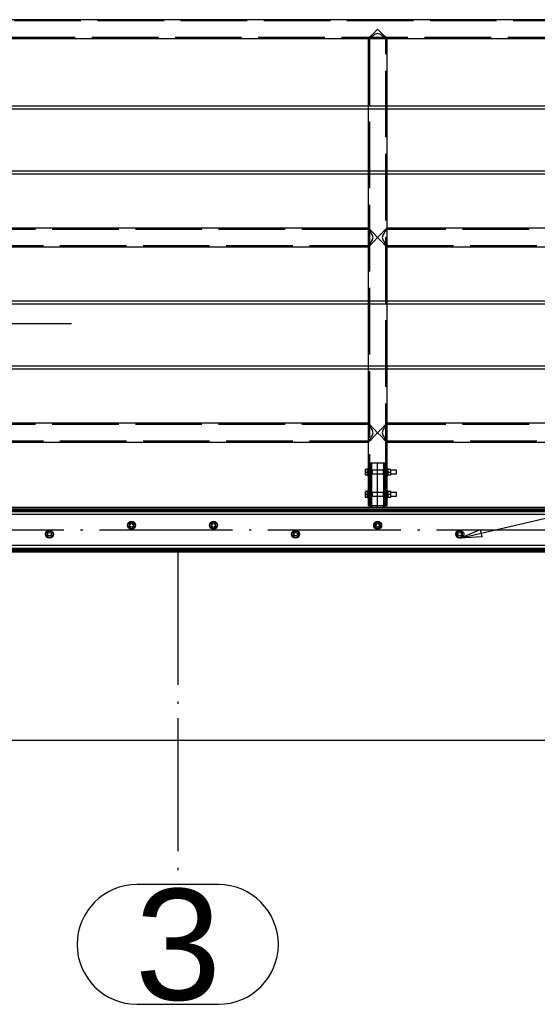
# Paper-space layout '450x700' of a CAD drawing. Header units: millimetres. Extents: x 0 to 420, y 0 to 695.
# Tile 13 of 86: x 158 to 182, y 231 to 276. Entities that reach past the tile are written whole.
import ezdxf

# ---------------------------------------------------------------- set-up
doc = ezdxf.new("R2010")
doc.units = ezdxf.units.MM
doc.linetypes.add('ACAD_ISO02W100', pattern=[15, 12, -3])
doc.linetypes.add('ACAD_ISO04W100', pattern=[30, 24, -3, 0, -3])
doc.layers.get('0').update_dxf_attribs({"linetype": 'CONTINUOUS'})
doc.layers.add('AS_DIM_ON', color=7, linetype='CONTINUOUS')
doc.layers.add('AS_Siatki', color=72, linetype='CONTINUOUS')
doc.styles.add('Arial', font='arial.ttf')

psp = doc.layouts.new('450x700')

# ---------------------------------------------------------------- linework, layer by layer
at = {"linetype": 'Continuous', "ltscale": 0.25}
for p, q in [((359.933, 275.852), (44.585, 275.852)), ((174.509, 275.428), (174.347, 275.265)), ((174.671, 275.265), (174.509, 275.428)), ((156.433, 275.004), (174.085, 275.004)), ((174.118, 275.036), (174.085, 275.004)), ((174.085, 275.004), (174.085, 271.954)), ((174.21, 275.128), (174.118, 275.036)), ((174.347, 275.265), (174.21, 275.128)), ((174.809, 275.128), (174.672, 275.265)), ((174.901, 275.036), (174.809, 275.128)), ((174.933, 275.004), (174.901, 275.036)), ((174.933, 275.004), (192.585, 275.004)), ((174.933, 271.954), (174.933, 275.004)), ((174.085, 271.954), (156.433, 271.954)), ((156.433, 271.834), (174.085, 271.834)), ((174.085, 271.834), (174.085, 269.021)), ((192.585, 271.954), (174.933, 271.954)), ((174.933, 271.834), (192.585, 271.834)), ((174.933, 269.021), (174.933, 271.834)), ((174.085, 269.021), (156.433, 269.021)), ((156.433, 268.901), (174.085, 268.901)), ((174.085, 268.901), (174.085, 266.452)), ((192.585, 269.021), (174.933, 269.021)), ((174.933, 268.901), (192.585, 268.901)), ((174.933, 266.452), (174.933, 268.901)), ((174.085, 266.452), (156.433, 266.452)), ((174.118, 266.419), (174.085, 266.452)), ((174.209, 266.327), (174.118, 266.419)), ((174.901, 266.419), (174.809, 266.327)), ((174.933, 266.452), (174.901, 266.419)), ((192.585, 266.452), (174.933, 266.452)), ((174.347, 266.19), (174.209, 266.327)), ((174.509, 266.028), (174.347, 266.19)), ((174.347, 265.865), (174.509, 266.028)), ((174.672, 266.19), (174.509, 266.028)), ((174.509, 266.028), (174.672, 265.865)), ((174.672, 266.19), (174.809, 266.328)), ((156.433, 265.604), (174.085, 265.604)), ((174.085, 265.604), (174.118, 265.636)), ((174.085, 265.604), (174.085, 263.154)), ((174.118, 265.636), (174.209, 265.728)), ((174.209, 265.728), (174.347, 265.865)), ((174.809, 265.728), (174.672, 265.865)), ((174.809, 265.728), (174.901, 265.636)), ((174.901, 265.636), (174.933, 265.604)), ((174.933, 265.604), (192.585, 265.604)), ((174.933, 263.154), (174.933, 265.604)), ((174.085, 263.154), (156.433, 263.154)), ((156.433, 263.034), (174.085, 263.034)), ((174.085, 263.034), (174.085, 260.221)), ((192.585, 263.154), (174.933, 263.154)), ((174.933, 263.034), (192.585, 263.034)), ((174.933, 260.221), (174.933, 263.034)), ((174.085, 260.221), (156.433, 260.221)), ((192.585, 260.221), (174.933, 260.221)), ((156.433, 260.101), (174.085, 260.101)), ((174.085, 260.101), (174.085, 257.652)), ((174.933, 260.101), (192.585, 260.101)), ((174.933, 257.652), (174.933, 260.101)), ((174.085, 257.652), (156.433, 257.652)), ((174.118, 257.619), (174.085, 257.652)), ((174.209, 257.527), (174.118, 257.619)), ((174.347, 257.39), (174.209, 257.527)), ((174.672, 257.39), (174.809, 257.528)), ((174.901, 257.619), (174.809, 257.527)), ((174.933, 257.652), (174.901, 257.619)), ((192.585, 257.652), (174.933, 257.652)), ((174.509, 257.228), (174.347, 257.39)), ((174.347, 257.065), (174.509, 257.228)), ((174.672, 257.39), (174.509, 257.228)), ((174.509, 257.228), (174.672, 257.065)), ((156.433, 256.804), (174.085, 256.804)), ((174.085, 256.804), (174.118, 256.836)), ((174.085, 256.804), (174.085, 255.612)), ((174.118, 256.836), (174.209, 256.928)), ((174.209, 256.928), (174.347, 257.065)), ((174.809, 256.928), (174.672, 257.065)), ((174.809, 256.928), (174.901, 256.836)), ((174.901, 256.836), (174.933, 256.804)), ((174.933, 256.804), (192.585, 256.804)), ((174.933, 255.612), (174.933, 256.804)), ((174.053, 255.576), (173.947, 255.576)), ((173.947, 255.576), (173.947, 255.452)), ((173.947, 255.452), (174.053, 255.452)), ((173.947, 255.452), (173.947, 255.327)), ((173.947, 255.327), (174.053, 255.327)), ((174.085, 255.612), (174.053, 255.612)), ((174.053, 255.609), (174.053, 255.612)), ((174.053, 255.599), (174.053, 255.609)), ((174.053, 255.585), (174.053, 255.599)), ((174.053, 255.565), (174.053, 255.585)), ((174.053, 255.541), (174.053, 255.565)), ((174.053, 255.513), (174.053, 255.541)), ((174.053, 255.483), (174.053, 255.513)), ((174.053, 255.452), (174.053, 255.483)), ((174.053, 255.42), (174.053, 255.452)), ((174.053, 255.39), (174.053, 255.42)), ((174.053, 255.363), (174.053, 255.39)), ((174.053, 255.339), (174.053, 255.363)), ((174.053, 255.319), (174.053, 255.339)), ((174.053, 255.304), (174.053, 255.319)), ((174.053, 255.295), (174.053, 255.304)), ((174.053, 255.292), (174.053, 255.295)), ((174.085, 255.612), (174.085, 255.609)), ((174.085, 255.609), (174.085, 255.599)), ((174.085, 255.599), (174.085, 255.585)), ((174.085, 255.585), (174.085, 255.565)), ((174.085, 255.565), (174.085, 255.541)), ((174.085, 255.552), (174.099, 255.522)), ((174.085, 255.541), (174.085, 255.513)), ((174.095, 255.532), (174.085, 255.532)), ((174.085, 255.513), (174.085, 255.483)), ((174.085, 255.483), (174.085, 255.452)), ((174.085, 255.452), (174.085, 255.42)), ((174.085, 255.42), (174.085, 255.39)), ((174.085, 255.39), (174.085, 255.363)), ((174.099, 255.381), (174.085, 255.352)), ((174.085, 255.372), (174.095, 255.372)), ((174.085, 255.363), (174.085, 255.339)), ((174.085, 255.339), (174.085, 255.319)), ((174.085, 255.319), (174.085, 255.304)), ((174.085, 255.304), (174.085, 255.295)), ((174.085, 255.295), (174.085, 255.292)), ((174.099, 255.522), (174.105, 255.452)), ((174.105, 255.452), (174.099, 255.381)), ((174.913, 255.452), (174.919, 255.522)), ((174.919, 255.381), (174.913, 255.452)), ((174.919, 255.522), (174.933, 255.552)), ((174.933, 255.352), (174.919, 255.381)), ((174.924, 255.532), (174.933, 255.552)), ((174.933, 255.532), (174.924, 255.532)), ((174.933, 255.352), (174.924, 255.372)), ((174.924, 255.372), (174.933, 255.372)), ((174.965, 255.612), (174.933, 255.612)), ((174.933, 255.609), (174.933, 255.612)), ((174.933, 255.599), (174.933, 255.609)), ((174.933, 255.585), (174.933, 255.599)), ((174.933, 255.565), (174.933, 255.585)), ((174.933, 255.541), (174.933, 255.565)), ((174.933, 255.513), (174.933, 255.541)), ((174.933, 255.483), (174.933, 255.513)), ((174.933, 255.452), (174.933, 255.483)), ((174.933, 255.42), (174.933, 255.452)), ((174.933, 255.39), (174.933, 255.42)), ((174.933, 255.363), (174.933, 255.39)), ((174.933, 255.339), (174.933, 255.363)), ((174.933, 255.319), (174.933, 255.339)), ((174.933, 255.304), (174.933, 255.319)), ((174.933, 255.295), (174.933, 255.304)), ((174.933, 255.292), (174.933, 255.295)), ((174.965, 255.612), (174.965, 255.609)), ((174.965, 255.609), (174.965, 255.599)), ((174.965, 255.599), (174.965, 255.585)), ((174.965, 255.585), (174.965, 255.565)), ((175.101, 255.576), (174.965, 255.576)), ((174.965, 255.565), (174.965, 255.541)), ((174.965, 255.541), (174.965, 255.513)), ((174.965, 255.513), (174.965, 255.483)), ((174.965, 255.483), (174.965, 255.452)), ((174.965, 255.452), (175.101, 255.452)), ((174.965, 255.452), (174.965, 255.42)), ((174.965, 255.42), (174.965, 255.39)), ((174.965, 255.39), (174.965, 255.363)), ((174.965, 255.363), (174.965, 255.339)), ((174.965, 255.339), (174.965, 255.319)), ((174.965, 255.327), (175.101, 255.327)), ((174.965, 255.319), (174.965, 255.304)), ((174.965, 255.304), (174.965, 255.295)), ((174.965, 255.295), (174.965, 255.292)), ((175.101, 255.452), (175.101, 255.576)), ((175.353, 255.532), (175.101, 255.532)), ((175.101, 255.327), (175.101, 255.452)), ((175.101, 255.372), (175.353, 255.372)), ((175.353, 255.526), (175.353, 255.532)), ((175.353, 255.508), (175.353, 255.526)), ((175.353, 255.482), (175.353, 255.508)), ((175.353, 255.452), (175.353, 255.482)), ((175.353, 255.421), (175.353, 255.452)), ((175.353, 255.395), (175.353, 255.421)), ((175.353, 255.378), (175.353, 255.395)), ((175.353, 255.372), (175.353, 255.378)), ((174.053, 255.292), (174.085, 255.292)), ((174.085, 255.292), (174.085, 254.612)), ((174.933, 255.292), (174.965, 255.292)), ((174.933, 254.612), (174.933, 255.292)), ((174.053, 254.576), (173.947, 254.576)), ((173.947, 254.576), (173.947, 254.452)), ((173.947, 254.452), (174.053, 254.452)), ((173.947, 254.452), (173.947, 254.327)), ((174.085, 254.612), (174.053, 254.612)), ((174.053, 254.609), (174.053, 254.612)), ((174.053, 254.599), (174.053, 254.609)), ((174.053, 254.585), (174.053, 254.599)), ((174.053, 254.565), (174.053, 254.585)), ((174.053, 254.541), (174.053, 254.565)), ((174.053, 254.513), (174.053, 254.541)), ((174.053, 254.483), (174.053, 254.513)), ((174.053, 254.452), (174.053, 254.483)), ((174.053, 254.42), (174.053, 254.452)), ((174.053, 254.39), (174.053, 254.42)), ((174.085, 254.612), (174.085, 254.609)), ((174.085, 254.609), (174.085, 254.599)), ((174.085, 254.599), (174.085, 254.585)), ((174.085, 254.585), (174.085, 254.565)), ((174.085, 254.565), (174.085, 254.541)), ((174.085, 254.552), (174.099, 254.522)), ((174.085, 254.541), (174.085, 254.513)), ((174.095, 254.532), (174.085, 254.532)), ((174.085, 254.513), (174.085, 254.483)), ((174.085, 254.483), (174.085, 254.452)), ((174.085, 254.452), (174.085, 254.42)), ((174.085, 254.42), (174.085, 254.39)), ((174.099, 254.522), (174.105, 254.452)), ((174.105, 254.452), (174.099, 254.381)), ((174.913, 254.452), (174.919, 254.522)), ((174.919, 254.381), (174.913, 254.452)), ((174.919, 254.522), (174.933, 254.552)), ((174.924, 254.532), (174.933, 254.552)), ((174.933, 254.532), (174.924, 254.532)), ((174.965, 254.612), (174.933, 254.612)), ((174.933, 254.609), (174.933, 254.612)), ((174.933, 254.599), (174.933, 254.609)), ((174.933, 254.585), (174.933, 254.599)), ((174.933, 254.565), (174.933, 254.585)), ((174.933, 254.541), (174.933, 254.565)), ((174.933, 254.513), (174.933, 254.541)), ((174.933, 254.483), (174.933, 254.513)), ((174.933, 254.452), (174.933, 254.483)), ((174.933, 254.42), (174.933, 254.452)), ((174.933, 254.39), (174.933, 254.42)), ((174.965, 254.612), (174.965, 254.609)), ((174.965, 254.609), (174.965, 254.599)), ((174.965, 254.599), (174.965, 254.585)), ((174.965, 254.585), (174.965, 254.565)), ((175.101, 254.576), (174.965, 254.576)), ((174.965, 254.565), (174.965, 254.541)), ((174.965, 254.541), (174.965, 254.513)), ((174.965, 254.513), (174.965, 254.483)), ((174.965, 254.483), (174.965, 254.452)), ((174.965, 254.452), (175.101, 254.452)), ((174.965, 254.452), (174.965, 254.42)), ((174.965, 254.42), (174.965, 254.39)), ((175.101, 254.452), (175.101, 254.576)), ((175.353, 254.532), (175.101, 254.532)), ((175.101, 254.327), (175.101, 254.452)), ((175.353, 254.526), (175.353, 254.532)), ((175.353, 254.508), (175.353, 254.526)), ((175.353, 254.482), (175.353, 254.508)), ((175.353, 254.452), (175.353, 254.482)), ((175.353, 254.421), (175.353, 254.452)), ((175.353, 254.395), (175.353, 254.421)), ((173.947, 254.327), (174.053, 254.327)), ((174.053, 254.363), (174.053, 254.39)), ((174.053, 254.339), (174.053, 254.363)), ((174.053, 254.319), (174.053, 254.339)), ((174.053, 254.304), (174.053, 254.319)), ((174.053, 254.295), (174.053, 254.304)), ((174.053, 254.292), (174.053, 254.295)), ((174.053, 254.292), (174.085, 254.292)), ((174.085, 254.39), (174.085, 254.363)), ((174.099, 254.381), (174.085, 254.352)), ((174.085, 254.372), (174.095, 254.372)), ((174.085, 254.363), (174.085, 254.339)), ((174.085, 254.339), (174.085, 254.319)), ((174.085, 254.319), (174.085, 254.304)), ((174.085, 254.304), (174.085, 254.295)), ((174.085, 254.295), (174.085, 254.292)), ((174.085, 254.292), (174.085, 253.952)), ((174.933, 254.352), (174.919, 254.381)), ((174.933, 254.352), (174.924, 254.372)), ((174.924, 254.372), (174.933, 254.372)), ((174.933, 254.363), (174.933, 254.39)), ((174.933, 254.339), (174.933, 254.363)), ((174.933, 254.319), (174.933, 254.339)), ((174.933, 254.304), (174.933, 254.319)), ((174.933, 254.295), (174.933, 254.304)), ((174.933, 254.292), (174.933, 254.295)), ((174.933, 254.292), (174.965, 254.292)), ((174.933, 253.952), (174.933, 254.292)), ((174.965, 254.39), (174.965, 254.363)), ((174.965, 254.363), (174.965, 254.339)), ((174.965, 254.339), (174.965, 254.319)), ((174.965, 254.327), (175.101, 254.327)), ((174.965, 254.319), (174.965, 254.304)), ((174.965, 254.304), (174.965, 254.295)), ((174.965, 254.295), (174.965, 254.292)), ((175.101, 254.372), (175.353, 254.372)), ((175.353, 254.378), (175.353, 254.395)), ((175.353, 254.372), (175.353, 254.378)), ((257.759, 253.852), (146.759, 253.852)), ((146.759, 253.792), (257.759, 253.792)), ((146.759, 253.732), (257.759, 253.732)), ((146.759, 253.68), (257.759, 253.68)), ((257.759, 253.541), (146.759, 253.541)), ((174.085, 253.952), (174.118, 253.952)), ((174.118, 253.952), (174.21, 253.952)), ((174.172, 253.952), (174.172, 253.852)), ((174.21, 253.952), (174.347, 253.952)), ((174.347, 253.952), (174.509, 253.952)), ((174.509, 253.952), (174.672, 253.952)), ((174.672, 253.952), (174.809, 253.952)), ((174.809, 253.952), (174.901, 253.952)), ((174.846, 253.852), (174.846, 253.952)), ((174.901, 253.952), (174.933, 253.952)), ((163.409, 253.195), (163.285, 253.124)), ((163.285, 253.124), (163.285, 252.98)), ((163.534, 253.124), (163.409, 253.195)), ((163.534, 252.98), (163.534, 253.124)), ((167.109, 253.195), (166.985, 253.124)), ((166.985, 253.124), (166.985, 252.98)), ((167.234, 253.124), (167.109, 253.195)), ((167.234, 252.98), (167.234, 253.124)), ((174.509, 253.195), (174.385, 253.124)), ((174.385, 253.124), (174.385, 252.98)), ((174.634, 253.124), (174.509, 253.195)), ((174.634, 252.98), (174.634, 253.124)), ((159.709, 252.795), (159.585, 252.724)), ((159.585, 252.724), (159.585, 252.58)), ((159.834, 252.724), (159.709, 252.795)), ((159.834, 252.58), (159.834, 252.724)), ((163.285, 252.98), (163.409, 252.908)), ((163.409, 252.908), (163.534, 252.98)), ((166.985, 252.98), (167.109, 252.908)), ((167.109, 252.908), (167.234, 252.98)), ((170.809, 252.795), (170.685, 252.724)), ((170.685, 252.724), (170.685, 252.58)), ((170.934, 252.724), (170.809, 252.795)), ((170.934, 252.58), (170.934, 252.724)), ((174.385, 252.98), (174.509, 252.908)), ((174.509, 252.908), (174.634, 252.98)), ((178.209, 252.795), (178.085, 252.724)), ((178.085, 252.724), (178.085, 252.58)), ((178.334, 252.724), (178.209, 252.795)), ((178.334, 252.58), (178.334, 252.724)), ((159.585, 252.58), (159.709, 252.508)), ((159.709, 252.508), (159.834, 252.58)), ((170.685, 252.58), (170.809, 252.508)), ((170.809, 252.508), (170.934, 252.58)), ((178.085, 252.58), (178.209, 252.508)), ((178.209, 252.508), (178.334, 252.58)), ((146.759, 252.163), (257.759, 252.163)), ((146.759, 252.023), (257.759, 252.023)), ((146.759, 251.971), (257.759, 251.971)), ((146.759, 251.911), (257.759, 251.911)), ((146.759, 251.852), (257.759, 251.852))]:
    psp.add_line(p, q, dxfattribs=at)
at = {"color": 84, "linetype": 'ACAD_ISO02W100', "ltscale": 0.25}
for p, q in [((359.875, 275.794), (44.643, 275.794)), ((45.375, 275.062), (359.143, 275.062)), ((174.085, 275.004), (174.933, 275.004)), ((174.171, 275.031), (174.143, 275.004)), ((174.143, 275.004), (174.143, 255.552)), ((174.186, 275.036), (174.171, 275.031)), ((174.251, 275.1), (174.186, 275.036)), ((174.312, 275.128), (174.251, 275.1)), ((174.369, 275.185), (174.312, 275.128)), ((174.509, 275.227), (174.369, 275.185)), ((174.649, 275.185), (174.509, 275.227)), ((174.707, 275.128), (174.649, 275.185)), ((174.768, 275.1), (174.707, 275.128)), ((174.807, 275.062), (174.768, 275.1)), ((174.833, 275.036), (174.768, 275.1)), ((174.833, 275.036), (174.807, 275.062)), ((174.847, 275.031), (174.833, 275.036)), ((174.875, 275.004), (174.847, 275.031)), ((174.875, 275.004), (174.847, 275.031)), ((174.901, 275.036), (174.875, 275.062)), ((174.875, 255.552), (174.875, 275.004)), ((174.933, 275.004), (174.901, 275.036)), ((174.933, 271.954), (174.085, 271.954)), ((174.085, 271.954), (174.085, 271.834)), ((174.085, 271.834), (174.933, 271.834)), ((174.933, 271.834), (174.933, 271.954)), ((174.933, 269.021), (174.085, 269.021)), ((174.085, 269.021), (174.085, 268.901)), ((174.085, 268.901), (174.933, 268.901)), ((174.933, 268.901), (174.933, 269.021)), ((174.085, 266.452), (174.085, 266.394)), ((174.933, 265.604), (174.933, 266.452)), ((174.085, 266.394), (156.433, 266.394)), ((174.113, 266.366), (174.085, 266.394)), ((174.085, 266.394), (174.085, 265.662)), ((174.118, 266.351), (174.113, 266.366)), ((174.182, 266.286), (174.118, 266.351)), ((174.209, 266.225), (174.182, 266.286)), ((174.267, 266.168), (174.209, 266.225)), ((174.309, 266.028), (174.267, 266.168)), ((174.267, 265.888), (174.309, 266.028)), ((174.752, 266.168), (174.71, 266.028)), ((174.71, 266.028), (174.752, 265.888)), ((174.809, 266.225), (174.752, 266.168)), ((174.837, 266.286), (174.809, 266.225)), ((174.901, 266.351), (174.837, 266.286)), ((174.905, 266.366), (174.901, 266.351)), ((174.933, 266.394), (174.905, 266.366)), ((192.585, 266.394), (174.933, 266.394)), ((156.433, 265.662), (174.085, 265.662)), ((174.085, 265.662), (174.113, 265.69)), ((174.085, 265.662), (174.085, 265.604)), ((174.113, 265.69), (174.118, 265.704)), ((174.118, 265.704), (174.182, 265.769)), ((174.182, 265.769), (174.209, 265.83)), ((174.209, 265.83), (174.267, 265.888)), ((174.752, 265.888), (174.809, 265.83)), ((174.809, 265.83), (174.837, 265.769)), ((174.837, 265.769), (174.901, 265.704)), ((174.901, 265.704), (174.905, 265.69)), ((174.905, 265.69), (174.933, 265.662)), ((174.933, 265.662), (192.585, 265.662)), ((174.933, 263.154), (174.085, 263.154)), ((174.085, 263.154), (174.085, 263.034)), ((174.085, 263.034), (174.933, 263.034)), ((174.933, 263.034), (174.933, 263.154)), ((174.933, 260.221), (174.085, 260.221)), ((174.085, 260.221), (174.085, 260.101)), ((174.933, 260.101), (174.933, 260.221)), ((174.085, 260.101), (174.933, 260.101)), ((174.085, 257.594), (156.433, 257.594)), ((174.085, 257.652), (174.085, 257.594)), ((174.113, 257.566), (174.085, 257.594)), ((174.085, 257.594), (174.085, 256.862)), ((174.118, 257.551), (174.113, 257.566)), ((174.182, 257.486), (174.118, 257.551)), ((174.875, 257.594), (174.809, 257.527)), ((174.901, 257.551), (174.837, 257.486)), ((174.905, 257.566), (174.901, 257.551)), ((174.933, 257.594), (174.905, 257.566)), ((174.933, 256.804), (174.933, 257.652)), ((192.585, 257.594), (174.933, 257.594)), ((174.209, 257.425), (174.182, 257.486)), ((174.267, 257.368), (174.209, 257.425)), ((174.209, 257.03), (174.267, 257.088)), ((174.309, 257.228), (174.267, 257.368)), ((174.267, 257.088), (174.309, 257.228)), ((174.752, 257.368), (174.71, 257.228)), ((174.71, 257.228), (174.752, 257.088)), ((174.809, 257.425), (174.752, 257.368)), ((174.752, 257.088), (174.809, 257.03)), ((174.837, 257.486), (174.809, 257.425)), ((156.433, 256.862), (174.085, 256.862)), ((174.085, 256.862), (174.113, 256.89)), ((174.085, 256.862), (174.085, 256.804)), ((174.113, 256.89), (174.118, 256.904)), ((174.118, 256.904), (174.182, 256.969)), ((174.182, 256.969), (174.209, 257.03)), ((174.809, 257.03), (174.837, 256.969)), ((174.837, 256.969), (174.901, 256.904)), ((174.875, 256.862), (174.901, 256.836)), ((174.901, 256.904), (174.905, 256.89)), ((174.905, 256.89), (174.933, 256.862)), ((174.933, 256.862), (192.585, 256.862)), ((174.271, 255.852), (174.172, 255.852)), ((174.172, 255.852), (174.172, 255.552)), ((174.23, 255.852), (174.23, 255.552)), ((174.509, 255.852), (174.271, 255.852)), ((174.748, 255.852), (174.509, 255.852)), ((174.846, 255.852), (174.748, 255.852)), ((174.788, 255.552), (174.788, 255.852)), ((174.846, 255.552), (174.846, 255.852)), ((174.085, 255.552), (174.095, 255.532)), ((174.143, 255.552), (174.085, 255.552)), ((174.095, 255.372), (174.085, 255.352)), ((174.085, 255.352), (174.143, 255.352)), ((174.095, 255.532), (174.099, 255.522)), ((174.192, 255.532), (174.095, 255.532)), ((174.099, 255.381), (174.095, 255.372)), ((174.095, 255.372), (174.826, 255.372)), ((174.143, 255.552), (174.153, 255.532)), ((174.143, 255.552), (174.157, 255.522)), ((174.157, 255.381), (174.143, 255.352)), ((174.153, 255.372), (174.143, 255.352)), ((174.143, 255.352), (174.143, 254.552)), ((174.153, 255.532), (174.157, 255.522)), ((174.157, 255.381), (174.153, 255.372)), ((174.157, 255.522), (174.163, 255.452)), ((174.163, 255.452), (174.157, 255.381)), ((174.172, 255.552), (174.202, 255.522)), ((174.23, 255.552), (174.172, 255.552)), ((174.202, 255.381), (174.172, 255.352)), ((174.172, 255.352), (174.172, 254.552)), ((174.172, 255.352), (174.23, 255.352)), ((174.192, 255.532), (174.202, 255.522)), ((174.924, 255.532), (174.192, 255.532)), ((174.202, 255.381), (174.192, 255.372)), ((174.202, 255.522), (174.214, 255.452)), ((174.214, 255.452), (174.202, 255.381)), ((174.23, 255.552), (174.26, 255.522)), ((174.23, 255.552), (174.25, 255.532)), ((174.26, 255.381), (174.23, 255.352)), ((174.25, 255.372), (174.23, 255.352)), ((174.23, 255.352), (174.23, 254.552)), ((174.25, 255.532), (174.26, 255.522)), ((174.26, 255.381), (174.25, 255.372)), ((174.26, 255.522), (174.26, 255.521)), ((174.26, 255.521), (174.26, 255.452)), ((174.26, 255.452), (174.26, 255.382)), ((174.26, 255.382), (174.26, 255.381)), ((174.758, 255.521), (174.759, 255.522)), ((174.758, 255.521), (174.758, 255.452)), ((174.758, 255.452), (174.758, 255.382)), ((174.759, 255.381), (174.758, 255.382)), ((174.759, 255.522), (174.788, 255.552)), ((174.759, 255.522), (174.768, 255.532)), ((174.768, 255.372), (174.759, 255.381)), ((174.788, 255.352), (174.759, 255.381)), ((174.768, 255.532), (174.788, 255.552)), ((174.788, 255.352), (174.768, 255.372)), ((174.846, 255.552), (174.788, 255.552)), ((174.788, 254.552), (174.788, 255.352)), ((174.788, 255.352), (174.846, 255.352)), ((174.805, 255.452), (174.817, 255.522)), ((174.817, 255.381), (174.805, 255.452)), ((174.817, 255.522), (174.846, 255.552)), ((174.817, 255.522), (174.826, 255.532)), ((174.826, 255.372), (174.817, 255.381)), ((174.846, 255.352), (174.817, 255.381)), ((174.826, 255.532), (174.846, 255.552)), ((174.846, 255.352), (174.826, 255.372)), ((174.826, 255.372), (174.924, 255.372)), ((174.846, 254.552), (174.846, 255.352)), ((174.855, 255.452), (174.861, 255.522)), ((174.861, 255.381), (174.855, 255.452)), ((174.861, 255.522), (174.875, 255.552)), ((174.861, 255.522), (174.866, 255.532)), ((174.875, 255.352), (174.861, 255.381)), ((174.866, 255.372), (174.861, 255.381)), ((174.866, 255.532), (174.875, 255.552)), ((174.875, 255.352), (174.866, 255.372)), ((174.933, 255.552), (174.875, 255.552)), ((174.875, 255.352), (174.933, 255.352)), ((174.875, 254.552), (174.875, 255.352)), ((174.919, 255.522), (174.924, 255.532)), ((174.924, 255.372), (174.919, 255.381)), ((174.085, 254.552), (174.095, 254.532)), ((174.143, 254.552), (174.085, 254.552)), ((174.095, 254.532), (174.099, 254.522)), ((174.192, 254.532), (174.095, 254.532)), ((174.143, 254.552), (174.153, 254.532)), ((174.143, 254.552), (174.157, 254.522)), ((174.153, 254.532), (174.157, 254.522)), ((174.157, 254.522), (174.163, 254.452)), ((174.163, 254.452), (174.157, 254.381)), ((174.172, 254.552), (174.202, 254.522)), ((174.23, 254.552), (174.172, 254.552)), ((174.192, 254.532), (174.202, 254.522)), ((174.924, 254.532), (174.192, 254.532)), ((174.202, 254.522), (174.214, 254.452)), ((174.214, 254.452), (174.202, 254.381)), ((174.23, 254.552), (174.26, 254.522)), ((174.23, 254.552), (174.25, 254.532)), ((174.25, 254.532), (174.26, 254.522)), ((174.26, 254.522), (174.26, 254.521)), ((174.26, 254.521), (174.26, 254.452)), ((174.26, 254.452), (174.26, 254.382)), ((174.758, 254.521), (174.759, 254.522)), ((174.758, 254.521), (174.758, 254.452)), ((174.758, 254.452), (174.758, 254.382)), ((174.759, 254.522), (174.788, 254.552)), ((174.759, 254.522), (174.768, 254.532)), ((174.768, 254.532), (174.788, 254.552)), ((174.846, 254.552), (174.788, 254.552)), ((174.805, 254.452), (174.817, 254.522)), ((174.817, 254.381), (174.805, 254.452)), ((174.817, 254.522), (174.846, 254.552)), ((174.817, 254.522), (174.826, 254.532)), ((174.826, 254.532), (174.846, 254.552)), ((174.855, 254.452), (174.861, 254.522)), ((174.861, 254.381), (174.855, 254.452)), ((174.861, 254.522), (174.875, 254.552)), ((174.861, 254.522), (174.866, 254.532)), ((174.866, 254.532), (174.875, 254.552)), ((174.933, 254.552), (174.875, 254.552)), ((174.919, 254.522), (174.924, 254.532)), ((174.095, 254.372), (174.085, 254.352)), ((174.085, 254.352), (174.143, 254.352)), ((174.099, 254.381), (174.095, 254.372)), ((174.095, 254.372), (174.826, 254.372)), ((174.157, 254.381), (174.143, 254.352)), ((174.153, 254.372), (174.143, 254.352)), ((174.143, 254.352), (174.143, 253.952)), ((174.157, 254.381), (174.153, 254.372)), ((174.202, 254.381), (174.172, 254.352)), ((174.172, 254.352), (174.172, 253.952)), ((174.172, 254.352), (174.23, 254.352)), ((174.26, 254.381), (174.23, 254.352)), ((174.25, 254.372), (174.23, 254.352)), ((174.23, 254.352), (174.23, 253.852)), ((174.26, 254.381), (174.25, 254.372)), ((174.26, 254.382), (174.26, 254.381)), ((174.759, 254.381), (174.758, 254.382)), ((174.768, 254.372), (174.759, 254.381)), ((174.788, 254.352), (174.759, 254.381)), ((174.788, 254.352), (174.768, 254.372)), ((174.788, 253.852), (174.788, 254.352)), ((174.788, 254.352), (174.846, 254.352)), ((174.826, 254.372), (174.817, 254.381)), ((174.846, 254.352), (174.817, 254.381)), ((174.846, 254.352), (174.826, 254.372)), ((174.826, 254.372), (174.924, 254.372)), ((174.846, 253.952), (174.846, 254.352)), ((174.875, 254.352), (174.861, 254.381)), ((174.866, 254.372), (174.861, 254.381)), ((174.875, 254.352), (174.866, 254.372)), ((174.875, 254.352), (174.933, 254.352)), ((174.875, 253.952), (174.875, 254.352)), ((174.924, 254.372), (174.919, 254.381))]:
    psp.add_line(p, q, dxfattribs=at)
at = {"color": 7}
psp.add_line((178.209, 252.472), (219.438, 262.034), dxfattribs=at)
at = {"color": 10, "linetype": 'ACAD_ISO04W100', "ltscale": 0.25}
for p, q in [((174.509, 253.852), (174.509, 255.852)), ((146.759, 252.852), (257.759, 252.852))]:
    psp.add_line(p, q, dxfattribs=at)
at = {"color": 0, "linetype": 'ByBlock', "lineweight": -2}
for p, q in [((178.209, 252.472), (179.145, 252.86)), ((179.22, 252.535), (179.145, 252.86)), ((179.22, 252.535), (178.209, 252.472))]:
    psp.add_line(p, q, dxfattribs=at)
at = {"color": 20, "linetype": 'ACAD_ISO04W100', "ltscale": 0.25}
for p, q in [((165.493, 251.852), (165.493, 244.352)), ((165.493, 244.352), (165.493, 244.353)), ((165.493, 244.353), (165.493, 236.853)), ((165.493, 232.001), (165.493, 232.001))]:
    psp.add_line(p, q, dxfattribs=at)
at = {"color": 20, "linetype": 'Continuous', "ltscale": 0.25}
for p, q in [((167.33, 236.853), (163.656, 236.853)), ((163.656, 231.453), (167.33, 231.453))]:
    psp.add_line(p, q, dxfattribs=at)
at = {"color": 7}
psp.add_lwpolyline([(152.309, 252.472), (116.129, 262.154), (160.701, 262.154)], dxfattribs=at)
at = {"linetype": 'Continuous', "ltscale": 0.25}
for centre, radius in [((163.409, 253.052), 0.18), ((163.409, 253.052), 0.08), ((167.109, 253.052), 0.18), ((167.109, 253.052), 0.08), ((174.509, 253.052), 0.18), ((174.509, 253.052), 0.08), ((159.709, 252.652), 0.18), ((159.709, 252.652), 0.08), ((170.809, 252.652), 0.18), ((170.809, 252.652), 0.08), ((178.209, 252.652), 0.18), ((178.209, 252.652), 0.08)]:
    psp.add_circle(centre, radius, dxfattribs=at)
at = {"color": 20, "linetype": 'Continuous', "ltscale": 0.25}
for centre, start, end in [((163.656, 234.153), 90, 270), ((167.33, 234.153), 270, 90)]:
    psp.add_arc(centre, 2.7, start, end, dxfattribs=at)
at = {"layer": 'AS_DIM_ON', "color": 8}
psp.add_line((146.759, 243.359), (257.759, 243.359), dxfattribs=at)

# ---------------------------------------------------------------- texts
at = {"layer": 'AS_Siatki', "color": 20, "style": 'Arial'}
psp.add_text('3', height=5, dxfattribs=at).set_placement((163.563, 231.653))

doc.saveas('drawing.dxf')
